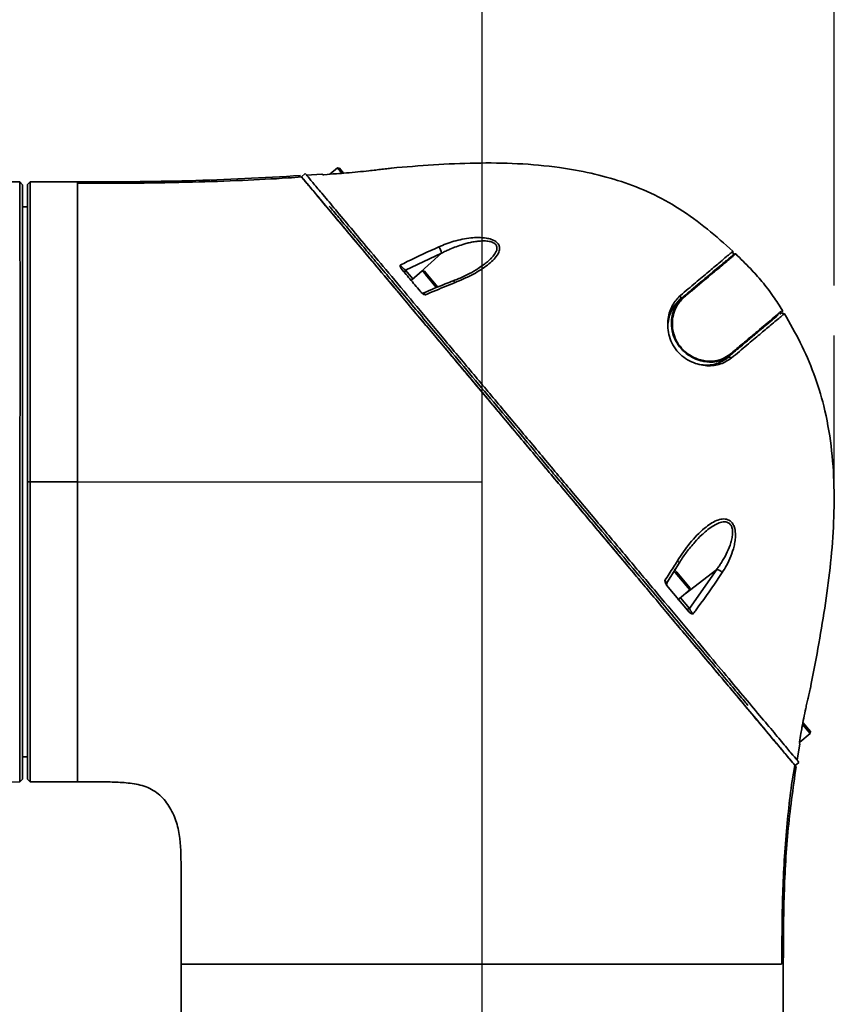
# Model space of a CAD drawing. Header units: millimetres. Extents: x -27 to 8086, y 0 to 7529.
# Tile 14 of 51: x 1583 to 1746, y 4794 to 4991. Entities that reach past the tile are written whole.
import ezdxf

# ---------------------------------------------------------------- set-up
doc = ezdxf.new("R2010")
doc.units = ezdxf.units.MM
doc.header["$LTSCALE"] = 10
doc.header["$PDSIZE"] = -1
doc.linetypes.add('CENTER', pattern=[10.16, 6.35, -1.27, 1.27, -1.27])
doc.layers.add('中心线层', color=1, linetype='CENTER')
doc.dimstyles.new('ISO-25', dxfattribs={"dimtxt": 50, "dimasz": 40, "dimexe": 10, "dimexo": 10, "dimgap": 8, "dimtad": 1, "dimdec": 1, "dimtxsty": 'Standard', "dimcen": 2.5, "dimclrd": 1, "dimclre": 1, "dimclrt": 3, "dimadec": 0, "dimazin": 0, "dimtfac": 1, "dimtdec": 1, "dimtmove": 0, "dimatfit": 3, "dimfxl": 1, "dimarcsym": 0})

# ---------------------------------------------------------------- blocks, each defined once
blk = doc.blocks.new('*D174')
at = {"layer": 'Defpoints', "color": 0, "linetype": 'ByBlock', "transparency": 16777216}
for p in [(1535.85, 5915.89), (1535.85, 5884.78), (1675.85, 4680.78)]:
    blk.add_point(p, dxfattribs=at)
at = {"layer": '中心线层', "color": 1, "linetype": 'ByBlock', "lineweight": -2, "transparency": 16777216}
for p, q in [((1535.85, 5894.78), (1535.85, 5925.89)), ((1675.85, 4690.78), (1675.85, 5925.89)), ((1635.85, 5915.89), (1575.85, 5915.89))]:
    blk.add_line(p, q, dxfattribs=at)
at = {"layer": '中心线层', "color": 1, "linetype": 'ByBlock', "transparency": 16777216}
for points in [[(1575.85, 5922.56), (1575.85, 5909.22), (1535.85, 5915.89)], [(1635.85, 5922.56), (1635.85, 5909.22), (1675.85, 5915.89)]]:
    blk.add_solid(points, dxfattribs=at)
at = {"layer": '中心线层', "color": 3, "linetype": 'ByBlock', "transparency": 16777216, "insert": (1605.85, 5949.17), "char_height": 50, "attachment_point": 5}
blk.add_mtext('140', dxfattribs=at)
blk = doc.blocks.new('*D177')
at = {"layer": 'Defpoints', "color": 0, "linetype": 'ByBlock', "transparency": 16777216}
for p in [(1746.27, 6067.67), (1440.13, 4955.23), (1746.27, 4927.57)]:
    blk.add_point(p, dxfattribs=at)
at = {"layer": '中心线层', "color": 1, "linetype": 'ByBlock', "lineweight": -2, "transparency": 16777216}
for p, q in [((1440.13, 4965.23), (1440.13, 6077.67)), ((1746.27, 4937.57), (1746.27, 6077.67)), ((1480.13, 6067.67), (1706.27, 6067.67))]:
    blk.add_line(p, q, dxfattribs=at)
at = {"layer": '中心线层', "color": 1, "linetype": 'ByBlock', "transparency": 16777216}
for points in [[(1480.13, 6074.34), (1480.13, 6061), (1440.13, 6067.67)], [(1706.27, 6074.34), (1706.27, 6061), (1746.27, 6067.67)]]:
    blk.add_solid(points, dxfattribs=at)
at = {"layer": '中心线层', "color": 3, "linetype": 'ByBlock', "transparency": 16777216, "insert": (1593.2, 6100.95), "char_height": 50, "attachment_point": 5}
blk.add_mtext('306', dxfattribs=at)

msp = doc.modelspace()

# ---------------------------------------------------------------- linework, layer by layer
at = {"linetype": 'Continuous', "lineweight": 35}
for p, q in [((1640.4, 4959.95), (1639.63, 4959.31)), ((1643.75, 4959.85), (1640.67, 4959.63)), ((1646.84, 4961.07), (1645.33, 4959.81)), ((1647.26, 4961.03), (1646.84, 4961.07)), ((1647.73, 4960), (1646.84, 4961.07)), ((1647.26, 4961.03), (1647.8, 4960.39)), ((1647.8, 4960.39), (1648.09, 4960.04)), ((1583.85, 4957.72), (1583.26, 4958.26)), ((1584.85, 4957.78), (1585.35, 4958.28)), ((1594.85, 4958.28), (1585.35, 4958.28)), ((1584.85, 4953.28), (1583.85, 4953.28)), ((1667.67, 4944.01), (1660.49, 4940.64)), ((1667.67, 4944.01), (1662.91, 4939.68)), ((1726.04, 4943.79), (1726.01, 4944.39)), ((1660.49, 4940.64), (1661.96, 4938.88)), ((1663.84, 4940.46), (1661.77, 4938.72)), ((1664.26, 4940.42), (1663.84, 4940.46)), ((1664.45, 4939.73), (1663.84, 4940.46)), ((1664.26, 4940.42), (1664.8, 4939.78)), ((1666.66, 4937.1), (1664.45, 4939.73)), ((1664.8, 4939.78), (1666.95, 4937.22)), ((1670.01, 4938.46), (1670.02, 4938.47)), ((1719.81, 4938.43), (1719.75, 4938.51)), ((1664.03, 4936.03), (1663.93, 4936.15)), ((1663.93, 4936.15), (1664.03, 4936.03)), ((1715.26, 4934.61), (1715.9, 4935.15)), ((1715.5, 4935.57), (1715.6, 4935.02)), ((1735.39, 4931.79), (1735.71, 4932.06)), ((1736.31, 4931.91), (1735.71, 4932.06)), ((1731.34, 4928.52), (1731.25, 4928.67)), ((1729.52, 4926.86), (1729.34, 4927.07)), ((1724.75, 4922.99), (1725.43, 4923.56)), ((1725.74, 4923.06), (1725.22, 4923.25)), ((1584.85, 4898.28), (1585.35, 4898.28)), ((1720.01, 4887.8), (1719.72, 4887.52)), ((1712.81, 4878.1), (1715.25, 4881.98)), ((1714.26, 4880.84), (1714.8, 4880.2)), ((1722.77, 4880.77), (1716.44, 4875.89)), ((1717.29, 4872.94), (1722.77, 4880.77)), ((1714.44, 4880.15), (1714.22, 4880.41)), ((1717.37, 4876.66), (1714.44, 4880.15)), ((1714.8, 4880.2), (1717.41, 4877.09)), ((1712.87, 4877.82), (1712.74, 4877.98)), ((1712.74, 4877.63), (1717.27, 4872.23)), ((1712.75, 4877.96), (1712.87, 4877.83)), ((1715.3, 4874.93), (1717.37, 4876.66)), ((1717.37, 4876.66), (1717.41, 4877.09)), ((1714.96, 4874.64), (1715.3, 4874.93)), ((1715.49, 4875.09), (1717.29, 4872.94)), ((1741.49, 4856.89), (1741.51, 4856.97)), ((1741.48, 4847.93), (1739.96, 4849.75)), ((1740.03, 4850.13), (1741.51, 4848.36)), ((1739.41, 4846.2), (1741.48, 4847.93)), ((1741.48, 4847.93), (1741.51, 4848.36)), ((1738.87, 4842.6), (1739.41, 4845.84)), ((1739.31, 4846.12), (1739.41, 4846.2)), ((1739.41, 4846.2), (1739.36, 4846.25)), ((1739.4, 4846.21), (1739.41, 4846.2)), ((1583.85, 4843.28), (1584.85, 4843.28)), ((1739.23, 4842.17), (1738.46, 4841.53)), ((1567.92, 4837.99), (1583.27, 4838.28)), ((1583.27, 4838.28), (1583.85, 4838.82)), ((1583.27, 4838.28), (1583.85, 4838.82)), ((1585.35, 4838.28), (1584.85, 4838.78)), ((1585.35, 4838.28), (1594.85, 4838.28)), ((1615.6, 4801.78), (1615.6, 4772.28)), ((1736.1, 4772.28), (1736.1, 4801.78))]:
    msp.add_line(p, q, dxfattribs=at)
at = {"linetype": 'Continuous', "lineweight": 35, "flags": 128}
for points in [[(1670.02, 4938.47), (1670.05, 4938.47), (1670.12, 4938.45), (1670.21, 4938.38), (1670.3, 4938.28), (1670.4, 4938.14)], [(1594.85, 4898.28), (1589.53, 4898.28), (1585.35, 4898.28)], [(1715.26, 4881.98), (1715.27, 4882.04), (1715.24, 4882.13), (1715.17, 4882.24), (1715.06, 4882.36), (1714.91, 4882.5)], [(1584.85, 4838.78), (1585.1, 4838.53), (1585.35, 4838.28)]]:
    msp.add_lwpolyline(points, dxfattribs=at)
at = {"linetype": 'Continuous', "lineweight": 35}
for centre, radius, start, end in [((1665.41, 4943.8), 2.26, 5.1895, 40.9579), ((1726.43, 4943.72), 0.2, 46.394, 130), ((1660.75, 4940.28), 0.446, 125.8994, 211.9245), ((1663.97, 4936.53), 0.5, 220.0001, 293.2349), ((1716, 4935), 0.176, 37.6009, 122.0217), ((1735.74, 4932.47), 0.2, 310, 31.1224), ((1725.3, 4923.68), 0.173, 317.6258, 40.4512), ((1722.21, 4878.6), 2.25, 42.5551, 75.5778), ((1713.23, 4877.82), 0.5, 147.0561, 219.9999), ((1716.98, 4873.26), 0.446, 228.0755, 314.1006)]:
    msp.add_arc(centre, radius, start, end, dxfattribs=at)
for points, knots in [([(1583.26, 4958.26), (1582.09, 4958.27), (1579.76, 4958.29), (1576.33, 4959.06), (1573.38, 4960.46), (1570.96, 4962.28), (1569.03, 4964.28), (1567.17, 4966.84), (1565.27, 4970.43), (1563.65, 4975.11), (1562.48, 4980.45), (1561.89, 4984.77), (1561.56, 4988.01), (1561.36, 4990.14), (1561.19, 4992.29), (1561.04, 4994.41), (1560.88, 4996.63), (1560.7, 4999.29), (1560.49, 5002.73), (1560.24, 5007.05), (1559.95, 5012.07), (1559.65, 5017.59), (1559.34, 5023.41), (1558.98, 5030.43), (1558.61, 5038.32), (1558.25, 5046.88), (1557.76, 5060.17), (1557.26, 5078.74), (1556.72, 5102.81), (1556.34, 5127.18), (1556.13, 5151.12), (1556.05, 5174.65), (1556.1, 5197.81), (1556.26, 5216.81), (1556.43, 5231.53), (1556.58, 5242.13), (1556.78, 5253.08), (1557.05, 5264.73), (1557.35, 5275.09), (1557.62, 5283.75), (1557.84, 5290.16), (1558.03, 5295.82), (1558.2, 5300.46), (1558.39, 5304.99), (1558.62, 5309.81), (1558.96, 5314.82), (1559.46, 5319.31), (1560.18, 5323.24), (1561.58, 5327), (1563.9, 5330.28), (1567.11, 5333.13), (1571.13, 5335.36), (1575.79, 5336.91), (1580.62, 5337.74), (1585.5, 5338.12), (1590.4, 5338.26), (1593.66, 5338.27), (1595.3, 5338.28)], [0, 0, 0, 0, 0.0083398, 0.0166803, 0.0250202, 0.031628, 0.0382743, 0.0449055, 0.0542667, 0.0673108, 0.0803791, 0.0934503, 0.0985787, 0.1037181, 0.1088441, 0.1140431, 0.1189643, 0.1248332, 0.1331894, 0.143697, 0.1558816, 0.1692685, 0.1833831, 0.1977508, 0.219708, 0.2400937, 0.2592608, 0.3151722, 0.3734021, 0.4320853, 0.4901326, 0.5452867, 0.6009943, 0.6563881, 0.6816558, 0.7066666, 0.7325012, 0.7602743, 0.790274, 0.8069037, 0.822489, 0.8362993, 0.8476037, 0.8557642, 0.8688727, 0.8822323, 0.8917819, 0.9013231, 0.9108537, 0.9203732, 0.9298022, 0.9414391, 0.9531397, 0.9648522, 0.9765674, 0.988277, 1, 1, 1, 1]), ([(1726.01, 4944.39), (1724.33, 4945.9), (1720.94, 4948.96), (1715.47, 4952.93), (1709.68, 4956.12), (1703.73, 4958.45), (1697.6, 4960.09), (1690.65, 4961.33), (1682.92, 4962.03), (1674.48, 4962.12), (1666.07, 4961.73), (1660.49, 4961.27), (1657.7, 4961.04)], [0, 0, 0, 0, 0.092929, 0.187788, 0.277418, 0.363855, 0.450223, 0.537912, 0.653907, 0.769452, 0.884701, 1, 1, 1, 1]), ([(1639.44, 4959.54), (1632.01, 4959.13), (1617.15, 4958.32), (1602.28, 4958.29), (1594.85, 4958.28)], [0, 0, 0, 0, 0.500479, 1, 1, 1, 1]), ([(1738.14, 4841.91), (1738.12, 4841.94), (1737.98, 4842.11), (1736.95, 4843.33), (1735.1, 4845.54), (1732.55, 4848.58), (1729.47, 4852.25), (1725.89, 4856.51), (1721.72, 4861.48), (1716.94, 4867.18), (1711.62, 4873.52), (1706.07, 4880.13), (1700.45, 4886.83), (1694.71, 4893.67), (1688.89, 4900.6), (1683.05, 4907.57), (1677.25, 4914.48), (1671.56, 4921.27), (1665.98, 4927.91), (1660.63, 4934.28), (1655.9, 4939.93), (1651.8, 4944.81), (1648.31, 4948.96), (1645.31, 4952.54), (1642.85, 4955.48), (1641.03, 4957.65), (1639.86, 4959.04), (1639.71, 4959.22), (1639.63, 4959.31)], [0, 0, 0, 0, 0.007729, 0.044475, 0.080918, 0.117632, 0.154346, 0.190724, 0.227856, 0.270119, 0.313283, 0.356303, 0.399035, 0.440727, 0.484377, 0.52791, 0.570161, 0.612923, 0.656172, 0.69929, 0.742076, 0.778945, 0.815783, 0.852763, 0.889591, 0.926496, 0.96315, 1, 1, 1, 1]), ([(1640.4, 4959.95), (1640.48, 4959.86), (1640.62, 4959.69), (1641.8, 4958.29), (1643.61, 4956.12), (1646.08, 4953.19), (1649.08, 4949.61), (1652.57, 4945.45), (1656.67, 4940.57), (1661.4, 4934.93), (1666.74, 4928.56), (1672.32, 4921.91), (1678.02, 4915.12), (1683.81, 4908.22), (1689.66, 4901.25), (1695.47, 4894.32), (1701.22, 4887.48), (1706.84, 4880.77), (1712.39, 4874.16), (1717.71, 4867.82), (1722.49, 4862.12), (1726.66, 4857.15), (1730.23, 4852.9), (1733.32, 4849.22), (1735.86, 4846.19), (1737.75, 4843.93), (1738.99, 4842.46), (1739.15, 4842.27), (1739.23, 4842.17)], [0, 0, 0, 0, 0.0358041, 0.0714185, 0.1072759, 0.1430598, 0.1789902, 0.2147829, 0.2506056, 0.2921776, 0.3340725, 0.3760946, 0.4176426, 0.4586948, 0.5009928, 0.5434048, 0.5839131, 0.6254327, 0.6672326, 0.7091712, 0.7502359, 0.7863142, 0.8216594, 0.857332, 0.8930046, 0.9284136, 0.9641171, 1, 1, 1, 1]), ([(1643.75, 4959.85), (1643.76, 4959.84), (1643.78, 4959.82), (1643.84, 4959.75), (1643.84, 4959.74)], [0, 0, 0, 0, 0.918848, 1, 1, 1, 1]), ([(1644.14, 4959.71), (1644.14, 4959.71), (1644.05, 4959.72), (1643.9, 4959.72), (1643.86, 4959.74), (1643.84, 4959.74)], [0, 0, 0, 0, 0.007895, 0.5188983, 1, 1, 1, 1]), ([(1648.65, 4960.07), (1647.99, 4960.01), (1646.48, 4959.89), (1644.98, 4959.78), (1644.14, 4959.71)], [0, 0, 0, 0, 0.441066, 1, 1, 1, 1]), ([(1657.7, 4961.04), (1657.7, 4961.04), (1657.7, 4961.04), (1657.57, 4961.02), (1656.94, 4960.94), (1655.86, 4960.81), (1654.52, 4960.65), (1652.91, 4960.47), (1650.93, 4960.27), (1649.42, 4960.13), (1648.65, 4960.07)], [0, 0, 0, 0, 0.000005, 0.081916, 0.181609, 0.331798, 0.460701, 0.592965, 0.793639, 1, 1, 1, 1]), ([(1583.27, 4838.28), (1583.27, 4838.38), (1583.27, 4838.57), (1583.27, 4840.17), (1583.27, 4842.68), (1583.27, 4846.16), (1583.28, 4850.53), (1583.28, 4855.71), (1583.28, 4861.64), (1583.29, 4868.17), (1583.29, 4875.23), (1583.3, 4882.68), (1583.3, 4890.4), (1583.31, 4898.26), (1583.31, 4906.12), (1583.32, 4913.84), (1583.32, 4921.29), (1583.32, 4928.35), (1583.32, 4934.9), (1583.32, 4940.83), (1583.31, 4946.01), (1583.3, 4950.39), (1583.29, 4953.87), (1583.27, 4956.37), (1583.26, 4957.87), (1583.26, 4958.06), (1583.26, 4958.14)], [0, 0, 0, 0, 0.042109, 0.08401, 0.126259, 0.168195, 0.210224, 0.252411, 0.294297, 0.336516, 0.378499, 0.420463, 0.462699, 0.504597, 0.546772, 0.588828, 0.630752, 0.673006, 0.714915, 0.756994, 0.799135, 0.841033, 0.883281, 0.925236, 0.967257, 1, 1, 1, 1]), ([(1583.85, 4957.72), (1583.85, 4957.62), (1583.85, 4957.42), (1583.85, 4955.85), (1583.85, 4953.36), (1583.85, 4949.92), (1583.85, 4945.58), (1583.85, 4940.44), (1583.85, 4934.58), (1583.85, 4928.08), (1583.85, 4921.09), (1583.85, 4913.7), (1583.85, 4906.04), (1583.85, 4898.26), (1583.85, 4890.47), (1583.85, 4882.83), (1583.85, 4875.44), (1583.85, 4868.44), (1583.85, 4861.97), (1583.85, 4856.1), (1583.85, 4850.96), (1583.85, 4846.63), (1583.85, 4843.18), (1583.85, 4840.69), (1583.85, 4839.11), (1583.85, 4838.92), (1583.85, 4838.82)], [0, 0, 0, 0, 0.041992, 0.083623, 0.125177, 0.166991, 0.208518, 0.250252, 0.291924, 0.333448, 0.375287, 0.416815, 0.458472, 0.500235, 0.541739, 0.583555, 0.625127, 0.666737, 0.708517, 0.750008, 0.791778, 0.833411, 0.874951, 0.916762, 0.958297, 1, 1, 1, 1]), ([(1584.85, 4898.28), (1584.85, 4900.88), (1584.85, 4906.1), (1584.85, 4913.77), (1584.85, 4921.16), (1584.85, 4928.15), (1584.85, 4934.63), (1584.85, 4940.5), (1584.85, 4945.63), (1584.85, 4949.96), (1584.85, 4953.41), (1584.85, 4955.9), (1584.85, 4957.48), (1584.85, 4957.68), (1584.85, 4957.78)], [0, 0, 0, 0, 0.083698, 0.167448, 0.250563, 0.333713, 0.417278, 0.500227, 0.583731, 0.666969, 0.750003, 0.833637, 0.916627, 1, 1, 1, 1]), ([(1585.35, 4958.28), (1585.35, 4958.18), (1585.35, 4957.98), (1585.35, 4956.39), (1585.35, 4953.88), (1585.35, 4950.4), (1585.35, 4946.03), (1585.35, 4940.85), (1585.35, 4934.94), (1585.35, 4928.4), (1585.35, 4921.35), (1585.35, 4913.9), (1585.35, 4906.17), (1585.35, 4900.91), (1585.35, 4898.28)], [0, 0, 0, 0, 0.083378, 0.166344, 0.249997, 0.333027, 0.416244, 0.499773, 0.582709, 0.666306, 0.749437, 0.832529, 0.916302, 1, 1, 1, 1]), ([(1639.71, 4959.26), (1638.79, 4959.19), (1634.85, 4958.91), (1627.56, 4958.54), (1617.51, 4958.19), (1606.5, 4958.01), (1598.84, 4958), (1594.85, 4958)], [0, 0, 0, 0, 0.06152, 0.263958, 0.488062, 0.733492, 1, 1, 1, 1]), ([(1594.85, 4958.28), (1594.85, 4958.18), (1594.85, 4957.98), (1594.85, 4956.38), (1594.85, 4953.87), (1594.85, 4950.38), (1594.85, 4946.01), (1594.85, 4940.83), (1594.85, 4934.91), (1594.85, 4928.38), (1594.85, 4921.32), (1594.85, 4913.88), (1594.85, 4906.16), (1594.85, 4900.91), (1594.85, 4898.28)], [0, 0, 0, 0, 0.083381, 0.166713, 0.250109, 0.333417, 0.416709, 0.499953, 0.583206, 0.66648, 0.749785, 0.832973, 0.916083, 1, 1, 1, 1]), ([(1639.71, 4959.22), (1639.72, 4959.21), (1639.82, 4959.09), (1640.55, 4958.22), (1641.93, 4956.58), (1643.87, 4954.26), (1646.24, 4951.43), (1649.02, 4948.12), (1652.15, 4944.39), (1655.97, 4939.85), (1660.54, 4934.39), (1665.91, 4928), (1671.51, 4921.32), (1677.23, 4914.51), (1683.03, 4907.59), (1688.9, 4900.6), (1694.73, 4893.65), (1700.48, 4886.79), (1705.64, 4880.64), (1710.28, 4875.11), (1714.37, 4870.24), (1718.29, 4865.57), (1722.04, 4861.1), (1725.53, 4856.95), (1728.73, 4853.13), (1731.58, 4849.73), (1734.03, 4846.81), (1736.03, 4844.43), (1737.51, 4842.66), (1738.47, 4841.52), (1738.6, 4841.37), (1738.66, 4841.3)], [0, 0, 0, 0, 0.00264, 0.034771, 0.067191, 0.099443, 0.131694, 0.164123, 0.196324, 0.228611, 0.271428, 0.314532, 0.357779, 0.400515, 0.442736, 0.486178, 0.529776, 0.571409, 0.614105, 0.646274, 0.678473, 0.710975, 0.742535, 0.775105, 0.806924, 0.838968, 0.871278, 0.903288, 0.935239, 0.967594, 1, 1, 1, 1]), ([(1645.21, 4953.45), (1645.51, 4953.08), (1646.39, 4952.03), (1648.07, 4950.03), (1650.17, 4947.53), (1652.39, 4944.88), (1654.79, 4942.03), (1657.41, 4938.9), (1660.25, 4935.52), (1663.31, 4931.87), (1666.51, 4928.06), (1670.23, 4923.62), (1674.49, 4918.54), (1679.32, 4912.79), (1684.24, 4906.93), (1688.37, 4902), (1692.11, 4897.55), (1695.43, 4893.59), (1699.61, 4888.61), (1704.19, 4883.16), (1708.75, 4877.72), (1712.84, 4872.85), (1716.48, 4868.5), (1720.02, 4864.29), (1723.19, 4860.51), (1725.95, 4857.22), (1727.83, 4854.98), (1728.79, 4853.84), (1729.02, 4853.56)], [0, 0, 0, 0, 0.0188981, 0.054917, 0.0875272, 0.1201385, 0.1533283, 0.1865193, 0.222297, 0.2585071, 0.2949265, 0.3317443, 0.3825166, 0.4337214, 0.4859124, 0.5382688, 0.5645468, 0.604135, 0.6437149, 0.6974663, 0.7515585, 0.793168, 0.8349847, 0.8775506, 0.9204274, 0.9547557, 0.9890804, 1, 1, 1, 1]), ([(1667.12, 4945.28), (1668.12, 4945.68), (1670.14, 4946.49), (1672.88, 4947.05), (1675.09, 4947.18), (1676.49, 4947.09), (1677.69, 4946.81), (1678.54, 4946.41), (1679.09, 4945.87), (1679.35, 4945.22), (1679.28, 4944.34), (1678.7, 4943.33), (1677.73, 4942.31), (1676.14, 4941.03), (1673.73, 4939.57), (1671.52, 4938.62), (1670.4, 4938.14)], [0, 0, 0, 0, 0.123804, 0.251685, 0.306633, 0.363219, 0.401453, 0.440084, 0.469931, 0.49982, 0.539844, 0.603687, 0.664584, 0.726924, 0.861573, 1, 1, 1, 1]), ([(1676.14, 4941.73), (1676.35, 4941.88), (1676.75, 4942.19), (1677.26, 4942.64), (1677.67, 4943.04), (1678.01, 4943.42), (1678.32, 4943.81), (1678.54, 4944.18), (1678.69, 4944.52), (1678.78, 4944.82), (1678.79, 4945.13), (1678.73, 4945.41), (1678.62, 4945.64), (1678.45, 4945.85), (1678.19, 4946.04), (1677.85, 4946.21), (1677.43, 4946.34), (1676.99, 4946.42), (1676.33, 4946.48), (1675.58, 4946.47), (1674.82, 4946.4), (1674.23, 4946.31), (1673.57, 4946.19), (1672.8, 4946.01), (1671.77, 4945.72), (1670.62, 4945.33), (1669.49, 4944.87), (1668.5, 4944.43), (1667.95, 4944.15), (1667.67, 4944.01)], [0, 0, 0, 0, 0.047706, 0.09189, 0.128994, 0.158802, 0.191468, 0.230084, 0.246815, 0.272619, 0.299124, 0.317533, 0.336567, 0.354744, 0.37367, 0.398018, 0.423389, 0.448912, 0.474832, 0.532748, 0.572193, 0.602202, 0.632282, 0.683472, 0.734973, 0.812881, 0.891776, 0.944526, 1, 1, 1, 1]), ([(1659.43, 4941.63), (1659.9, 4941.86), (1662.46, 4943.14), (1665.02, 4944.32), (1667.12, 4945.28)], [0, 0, 0, 0, 0.183268, 1, 1, 1, 1]), ([(1715.5, 4935.57), (1716.54, 4936.44), (1718.61, 4938.18), (1721.19, 4940.34), (1723.13, 4941.97), (1724.47, 4943.1), (1725.34, 4943.83), (1725.91, 4944.3), (1725.98, 4944.36), (1726.01, 4944.39)], [0, 0, 0, 0, 0.167052, 0.333285, 0.5007, 0.625922, 0.750139, 0.874442, 1, 1, 1, 1]), ([(1715.9, 4935.15), (1716.49, 4935.64), (1718.47, 4937.31), (1720.79, 4939.25), (1722.78, 4940.92), (1724.04, 4941.98), (1725.03, 4942.81), (1725.75, 4943.41), (1726.21, 4943.8), (1726.27, 4943.85), (1726.3, 4943.88)], [0, 0, 0, 0, 0.094531, 0.317769, 0.432064, 0.546347, 0.658098, 0.769846, 0.884928, 1, 1, 1, 1]), ([(1726.57, 4943.87), (1726.57, 4943.87), (1726.57, 4943.87), (1726.47, 4943.79), (1726.04, 4943.42), (1725.32, 4942.82), (1724.32, 4941.98), (1723.07, 4940.93), (1721.08, 4939.26), (1719.18, 4937.67), (1717.48, 4936.24), (1716.91, 4935.76), (1716.38, 4935.31), (1716.13, 4935.11)], [0, 0, 0, 0, 0.000002, 0.111737, 0.223481, 0.338624, 0.45377, 0.565375, 0.67699, 0.905505, 0.916707, 0.961519, 1, 1, 1, 1]), ([(1735.91, 4932.58), (1735.32, 4933.52), (1734.07, 4935.54), (1731.91, 4938.32), (1729.37, 4941.13), (1727.56, 4942.9), (1726.57, 4943.87)], [0, 0, 0, 0, 0.226934, 0.48392, 0.717188, 1, 1, 1, 1]), ([(1659.62, 4940.93), (1659.56, 4941.02), (1659.42, 4941.24), (1659.42, 4941.49), (1659.43, 4941.63), (1659.43, 4941.63)], [0, 0, 0, 0, 0.425374, 0.993456, 1, 1, 1, 1]), ([(1659.43, 4941.63), (1659.44, 4941.61), (1659.52, 4941.52), (1659.69, 4941.34), (1659.96, 4941.07), (1660.25, 4940.82), (1660.41, 4940.7), (1660.49, 4940.64)], [0, 0, 0, 0, 0.0472792, 0.2529541, 0.4843722, 0.7393312, 1, 1, 1, 1]), ([(1676.14, 4941.73), (1675.77, 4941.46), (1674.89, 4940.82), (1673.22, 4939.89), (1671.53, 4939.06), (1670.39, 4938.63), (1670, 4938.49)], [0, 0, 0, 0, 0.2082762, 0.4999709, 0.828317, 1, 1, 1, 1]), ([(1659.62, 4940.93), (1660.27, 4940.16), (1661.58, 4938.6), (1662.96, 4936.96), (1663.65, 4936.14)], [0, 0, 0, 0, 0.499168, 1, 1, 1, 1]), ([(1670.01, 4938.49), (1669.47, 4938.28), (1667.52, 4937.54), (1665.58, 4936.69), (1664.17, 4936.07)], [0, 0, 0, 0, 0.275388, 1, 1, 1, 1]), ([(1670.4, 4938.14), (1669.81, 4937.9), (1667.82, 4937.11), (1665.84, 4936.27), (1664.45, 4935.68)], [0, 0, 0, 0, 0.29858, 1, 1, 1, 1]), ([(1663.59, 4936.21), (1663.59, 4936.2), (1663.59, 4936.2), (1663.65, 4936.13), (1663.67, 4936.11)], [0, 0, 0, 0, 0.634701, 1, 1, 1, 1]), ([(1664.45, 4935.68), (1664.45, 4935.68), (1664.26, 4935.73), (1663.95, 4935.85), (1663.74, 4936.05), (1663.65, 4936.14)], [0, 0, 0, 0, 0.006467, 0.598252, 1, 1, 1, 1]), ([(1664.17, 4936.07), (1664.16, 4936.05), (1664.16, 4936.03), (1664.26, 4935.89), (1664.37, 4935.76), (1664.44, 4935.69), (1664.45, 4935.68), (1664.45, 4935.68)], [0, 0, 0, 0, 0.352129, 0.675078, 0.954037, 0.980529, 1, 1, 1, 1]), ([(1725.74, 4923.06), (1725.05, 4922.6), (1723.66, 4921.68), (1721.31, 4921.4), (1719.29, 4921.69), (1717.7, 4922.24), (1716.15, 4923.16), (1714.76, 4924.46), (1713.72, 4926.05), (1713.12, 4927.76), (1712.91, 4929.42), (1713.05, 4931.47), (1713.78, 4933.75), (1714.93, 4934.96), (1715.5, 4935.57)], [0, 0, 0, 0, 0.1247059, 0.2492409, 0.3119474, 0.3746719, 0.4373256, 0.4997011, 0.5622995, 0.6250231, 0.6877268, 0.7502418, 0.8747554, 1, 1, 1, 1]), ([(1715.6, 4935.02), (1715.03, 4934.42), (1713.89, 4933.23), (1713.08, 4931.04), (1713, 4929.54), (1712.97, 4929.05)], [0, 0, 0, 0, 0.403515, 0.804035, 1, 1, 1, 1]), ([(1725.43, 4923.56), (1724.98, 4923.25), (1724.19, 4922.7), (1722.78, 4922.29), (1721.11, 4922.15), (1719.25, 4922.48), (1717.39, 4923.37), (1715.89, 4924.55), (1714.68, 4926.1), (1713.88, 4928.01), (1713.64, 4929.87), (1713.81, 4931.54), (1714.13, 4932.57), (1714.71, 4933.89), (1715.34, 4934.55), (1715.9, 4935.15)], [0, 0, 0, 0, 0.0914231, 0.1615084, 0.2315296, 0.3385252, 0.4088864, 0.4743639, 0.5467923, 0.6187427, 0.7056484, 0.7768076, 0.8480846, 0.8641389, 1, 1, 1, 1]), ([(1716.13, 4935.11), (1715.58, 4934.51), (1714.69, 4933.56), (1714.04, 4931.69), (1713.81, 4929.93), (1714.03, 4928.04), (1714.8, 4926.16), (1715.99, 4924.64), (1717.46, 4923.5), (1719.29, 4922.64), (1721.14, 4922.34), (1722.78, 4922.5), (1724.2, 4922.92), (1724.98, 4923.48), (1725.43, 4923.79)], [0, 0, 0, 0, 0.136421, 0.215893, 0.295195, 0.381925, 0.453461, 0.525362, 0.590472, 0.660641, 0.767676, 0.837908, 0.908206, 1, 1, 1, 1]), ([(1725.43, 4923.79), (1726.17, 4924.41), (1727.64, 4925.64), (1729.61, 4927.29), (1731.37, 4928.77), (1732.43, 4929.66), (1733.09, 4930.21), (1733.93, 4930.92), (1734.96, 4931.78), (1735.76, 4932.45), (1735.86, 4932.54), (1735.91, 4932.58)], [0, 0, 0, 0, 0.1176779, 0.2353464, 0.3558864, 0.4764136, 0.4875752, 0.532227, 0.7112045, 0.8547172, 1, 1, 1, 1]), ([(1736.31, 4931.91), (1736.27, 4931.88), (1736.2, 4931.82), (1735.63, 4931.35), (1734.75, 4930.61), (1733.4, 4929.47), (1731.46, 4927.84), (1728.87, 4925.68), (1726.79, 4923.93), (1725.74, 4923.06)], [0, 0, 0, 0, 0.125351, 0.249746, 0.374354, 0.499981, 0.666336, 0.832539, 1, 1, 1, 1]), ([(1741.51, 4856.97), (1742.02, 4859.63), (1743.06, 4864.97), (1744.43, 4873), (1745.52, 4881.08), (1746.21, 4889.21), (1746.36, 4897.36), (1745.81, 4905.49), (1744.44, 4913.06), (1742.32, 4919.97), (1739.63, 4926.13), (1737.4, 4930), (1736.31, 4931.91)], [0, 0, 0, 0, 0.10562, 0.211309, 0.316932, 0.422635, 0.528293, 0.633757, 0.7392, 0.826498, 0.914487, 1, 1, 1, 1]), ([(1735.07, 4931.66), (1734.79, 4931.42), (1734.21, 4930.93), (1732.92, 4929.85), (1731.39, 4928.56), (1729.65, 4927.1), (1727.68, 4925.45), (1726.18, 4924.19), (1725.43, 4923.56)], [0, 0, 0, 0, 0.17396, 0.354732, 0.514002, 0.673287, 0.836637, 1, 1, 1, 1]), ([(1719.02, 4921.8), (1719.48, 4921.73), (1720.92, 4921.51), (1723.16, 4921.89), (1724.53, 4922.8), (1725.22, 4923.25)], [0, 0, 0, 0, 0.186086, 0.592257, 1, 1, 1, 1]), ([(1584.85, 4838.78), (1584.85, 4838.88), (1584.85, 4839.07), (1584.85, 4840.66), (1584.85, 4843.17), (1584.85, 4846.62), (1584.85, 4850.96), (1584.85, 4856.11), (1584.85, 4861.97), (1584.85, 4868.46), (1584.85, 4875.46), (1584.85, 4882.84), (1584.85, 4890.5), (1584.85, 4895.68), (1584.85, 4898.28)], [0, 0, 0, 0, 0.0836982, 0.1674484, 0.2505632, 0.3337144, 0.4172779, 0.5002273, 0.5837321, 0.6669687, 0.7500035, 0.8336367, 0.9166272, 1, 1, 1, 1]), ([(1585.35, 4898.28), (1585.35, 4895.66), (1585.35, 4890.43), (1585.35, 4882.71), (1585.35, 4875.27), (1585.35, 4868.21), (1585.35, 4861.67), (1585.35, 4855.76), (1585.35, 4850.56), (1585.35, 4846.19), (1585.35, 4842.7), (1585.35, 4840.18), (1585.35, 4838.58), (1585.35, 4838.38), (1585.35, 4838.28)], [0, 0, 0, 0, 0.083378, 0.166343, 0.249996, 0.333027, 0.416243, 0.499772, 0.582708, 0.666304, 0.749437, 0.832528, 0.916301, 1, 1, 1, 1]), ([(1594.85, 4898.28), (1594.85, 4895.67), (1594.85, 4890.44), (1594.85, 4882.71), (1594.85, 4875.23), (1594.85, 4868.16), (1594.85, 4861.6), (1594.85, 4855.68), (1594.85, 4850.49), (1594.85, 4846.12), (1594.85, 4842.65), (1594.85, 4840.15), (1594.85, 4838.57), (1594.85, 4838.37), (1594.85, 4838.28)], [0, 0, 0, 0, 0.082906, 0.166604, 0.250202, 0.333689, 0.417206, 0.500748, 0.58423, 0.667653, 0.750905, 0.834074, 0.917054, 1, 1, 1, 1]), ([(1714.91, 4882.5), (1715.71, 4883.69), (1717.35, 4886.12), (1719.65, 4888.51), (1721.49, 4889.9), (1722.67, 4890.54), (1723.86, 4890.9), (1724.87, 4890.84), (1725.63, 4890.38), (1726.11, 4889.75), (1726.45, 4888.82), (1726.56, 4887.71), (1726.47, 4886.51), (1726.2, 4885.08), (1725.64, 4883.4), (1724.82, 4881.64), (1724.16, 4880.6), (1723.86, 4880.12)], [0, 0, 0, 0, 0.163076, 0.331251, 0.39136, 0.452476, 0.505013, 0.558147, 0.589551, 0.621001, 0.650869, 0.698777, 0.738895, 0.780049, 0.856239, 0.934352, 1, 1, 1, 1]), ([(1722.77, 4880.77), (1722.93, 4880.99), (1723.25, 4881.44), (1723.91, 4882.43), (1724.7, 4883.79), (1725.37, 4885.31), (1725.75, 4886.61), (1725.91, 4887.48), (1725.95, 4888.21), (1725.92, 4888.71), (1725.83, 4889.12), (1725.71, 4889.43), (1725.56, 4889.7), (1725.42, 4889.85), (1725.26, 4889.99), (1725.08, 4890.12), (1724.75, 4890.25), (1724.3, 4890.3), (1723.78, 4890.23), (1723.26, 4890.07), (1722.51, 4889.74), (1721.57, 4889.14), (1720.64, 4888.47), (1720.15, 4887.96), (1720.01, 4887.8)], [0, 0, 0, 0, 0.049533, 0.099137, 0.213507, 0.329618, 0.387844, 0.447091, 0.479787, 0.513266, 0.532697, 0.552604, 0.571025, 0.590139, 0.59303, 0.613075, 0.633878, 0.669468, 0.706679, 0.744106, 0.781991, 0.871092, 0.961738, 1, 1, 1, 1]), ([(1715.24, 4881.99), (1715.28, 4882.07), (1715.73, 4882.87), (1716.78, 4884.29), (1718.26, 4886.1), (1719.35, 4887.31), (1719.91, 4887.77), (1719.98, 4887.82)], [0, 0, 0, 0, 0.033565, 0.347074, 0.687962, 0.962313, 1, 1, 1, 1]), ([(1712.4, 4878.54), (1712.69, 4878.99), (1713.54, 4880.3), (1714.37, 4881.62), (1714.91, 4882.5)], [0, 0, 0, 0, 0.338011, 1, 1, 1, 1]), ([(1723.86, 4880.12), (1723.52, 4879.61), (1721.81, 4877.05), (1719.84, 4874.29), (1718.16, 4872.06), (1718, 4871.84)], [0, 0, 0, 0, 0.183656, 0.918603, 1, 1, 1, 1]), ([(1712.74, 4877.63), (1712.67, 4877.74), (1712.49, 4878), (1712.43, 4878.34), (1712.4, 4878.54), (1712.4, 4878.54)], [0, 0, 0, 0, 0.394694, 0.993521, 1, 1, 1, 1]), ([(1712.4, 4878.54), (1712.43, 4878.5), (1712.51, 4878.38), (1712.65, 4878.22), (1712.77, 4878.09), (1712.8, 4878.09), (1712.81, 4878.09)], [0, 0, 0, 0, 0.1331743, 0.4017202, 0.6866952, 1, 1, 1, 1]), ([(1712.8, 4877.56), (1712.81, 4877.54), (1712.85, 4877.5), (1712.85, 4877.5), (1712.85, 4877.5)], [0, 0, 0, 0, 0.301816, 1, 1, 1, 1]), ([(1717.29, 4872.94), (1717.34, 4872.85), (1717.42, 4872.68), (1717.62, 4872.35), (1717.83, 4872.06), (1717.95, 4871.9), (1718, 4871.84)], [0, 0, 0, 0, 0.287167, 0.568147, 0.823897, 1, 1, 1, 1]), ([(1718, 4871.84), (1717.99, 4871.84), (1717.84, 4871.86), (1717.57, 4871.94), (1717.36, 4872.14), (1717.27, 4872.23)], [0, 0, 0, 0, 0.006452, 0.570524, 1, 1, 1, 1]), ([(1739.84, 4849.14), (1739.95, 4849.77), (1740.19, 4851.05), (1740.53, 4852.68), (1740.82, 4854.01), (1741.08, 4855.16), (1741.31, 4856.14), (1741.46, 4856.79), (1741.48, 4856.87), (1741.49, 4856.89)], [0, 0, 0, 0, 0.196343, 0.398693, 0.520448, 0.644499, 0.810362, 0.92983, 1, 1, 1, 1]), ([(1741.49, 4856.9), (1741.49, 4856.91), (1741.5, 4856.92), (1741.5, 4856.92), (1741.5, 4856.92)], [0, 0, 0, 0, 0.622671, 1, 1, 1, 1]), ([(1739.32, 4846.24), (1739.42, 4846.81), (1739.59, 4847.78), (1739.76, 4848.75), (1739.84, 4849.14)], [0, 0, 0, 0, 0.597174, 1, 1, 1, 1]), ([(1739.32, 4845.96), (1739.31, 4845.98), (1739.3, 4846.02), (1739.31, 4846.16), (1739.32, 4846.23), (1739.32, 4846.24)], [0, 0, 0, 0, 0.50187, 0.991465, 1, 1, 1, 1]), ([(1739.32, 4845.96), (1739.32, 4845.95), (1739.39, 4845.88), (1739.4, 4845.86), (1739.41, 4845.84)], [0, 0, 0, 0, 0.0931464, 1, 1, 1, 1]), ([(1735.82, 4801.78), (1735.82, 4806.5), (1735.84, 4815.65), (1736.67, 4828.93), (1737.66, 4837.5), (1738.39, 4841.61), (1738.4, 4841.64)], [0, 0, 0, 0, 0.354364, 0.686563, 0.997821, 1, 1, 1, 1]), ([(1736.1, 4801.78), (1736.12, 4806.18), (1736.15, 4814.99), (1736.83, 4828.2), (1738.05, 4836.93), (1738.66, 4841.3)], [0, 0, 0, 0, 0.333489, 0.666387, 1, 1, 1, 1]), ([(1594.85, 4838.28), (1595.93, 4838.28), (1598.09, 4838.28), (1601.34, 4838.26), (1604.58, 4838.12), (1607.81, 4837.69), (1610.81, 4836.27), (1613.02, 4833.83), (1614.5, 4830.92), (1615.5, 4826.68), (1615.57, 4821.25), (1615.6, 4814.76), (1615.6, 4808.27), (1615.6, 4803.94), (1615.6, 4801.78)], [0, 0, 0, 0, 0.062569, 0.125137, 0.187695, 0.250196, 0.312371, 0.374666, 0.437107, 0.499551, 0.624585, 0.749723, 0.874862, 1, 1, 1, 1]), ([(1615.6, 4801.78), (1615.7, 4801.78), (1615.9, 4801.78), (1617.5, 4801.78), (1620.02, 4801.78), (1623.52, 4801.78), (1627.91, 4801.78), (1633.12, 4801.78), (1639.06, 4801.78), (1645.64, 4801.78), (1652.72, 4801.78), (1660.21, 4801.78), (1667.96, 4801.78), (1675.85, 4801.78), (1683.73, 4801.78), (1691.49, 4801.78), (1698.97, 4801.78), (1706.06, 4801.78), (1712.63, 4801.78), (1718.57, 4801.78), (1723.78, 4801.78), (1728.17, 4801.78), (1731.68, 4801.78), (1734.16, 4801.78), (1735.5, 4801.78), (1735.68, 4801.78), (1735.72, 4801.78)], [0, 0, 0, 0, 0.042992, 0.085983, 0.128975, 0.171966, 0.214958, 0.257949, 0.300941, 0.343932, 0.386924, 0.429916, 0.472907, 0.515899, 0.55889, 0.601882, 0.644873, 0.687865, 0.730856, 0.773848, 0.816839, 0.859831, 0.902823, 0.945814, 0.988806, 1, 1, 1, 1])]:
    msp.add_open_spline(points, degree=3, knots=knots, dxfattribs=at)
at = {"layer": '中心线层', "color": 4, "linetype": 'ByBlock'}
for p, q in [((1746.27, 4895.19), (1746.27, 4927.57)), ((1594.85, 4898.28), (1675.85, 4898.28))]:
    msp.add_line(p, q, dxfattribs=at)

# ---------------------------------------------------------------- dimensions: what is measured, and where the dimension line sits
dim = msp.add_linear_dim(base=(1746.27, 6067.67), p1=(1440.13, 4955.23), p2=(1746.27, 4927.57), dimstyle='ISO-25', override={"dimdec": 0}, dxfattribs=at)
dim.commit()
dim.dimension.update_dxf_attribs({"geometry": '*D177', "text_midpoint": (1593.2, 6100.95)})
dim = msp.add_linear_dim(base=(1535.85, 5915.89), p1=(1675.85, 4680.78), p2=(1535.85, 5884.78), dimstyle='ISO-25', dxfattribs=at)
dim.commit()
dim.dimension.update_dxf_attribs({"geometry": '*D174', "text_midpoint": (1605.85, 5949.17)})

doc.saveas('drawing.dxf')
